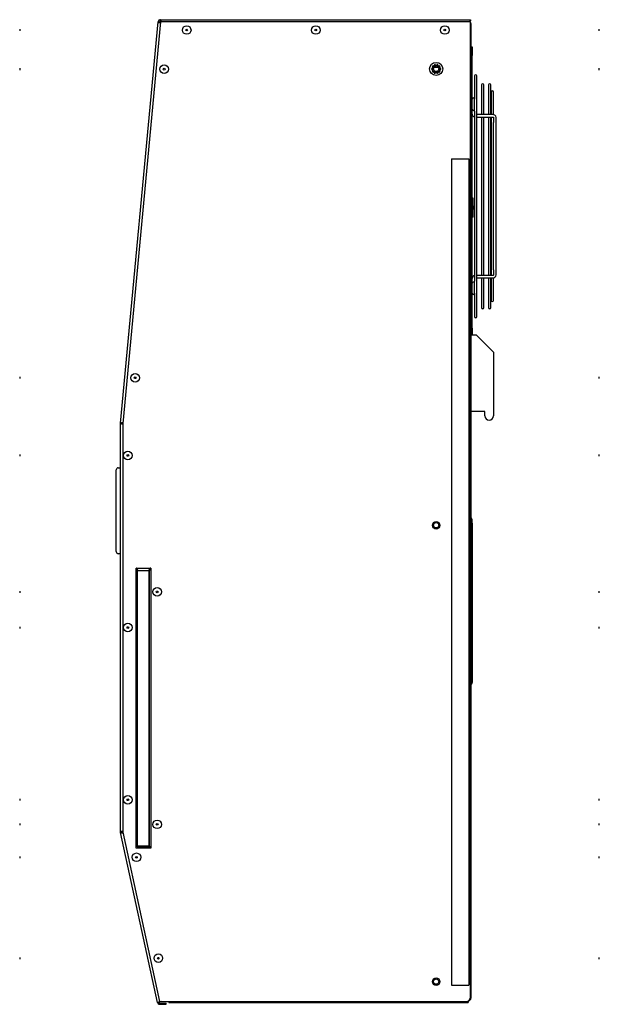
# Model space of a CAD drawing. Extents: x 2.9 to 84.8, y 2.2 to 57.4.
# Tile 3 of 16: x 20 to 36.9, y 2.8 to 31.4. Entities that reach past the tile are written whole.
import ezdxf

# ---------------------------------------------------------------- set-up
doc = ezdxf.new("R2010")
doc.units = 0
doc.layers.add('BODY', color=3, linetype='CONTINUOUS')

msp = doc.modelspace()

# ---------------------------------------------------------------- linework, layer by layer
at = {"layer": 'BODY', "linetype": 'CONTINUOUS'}
for p, q in [((22.951, 19.651), (24.05, 31.308)), ((24.115, 31.302), (23.017, 19.644)), ((24.085, 31.305), (24.05, 31.308)), ((24.115, 31.368), (33.126, 31.368)), ((24.115, 31.368), (24.115, 31.332)), ((33.126, 31.302), (24.115, 31.302)), ((33.117, 31.302), (33.104, 31.314)), ((33.126, 31.368), (33.126, 31.332)), ((33.126, 2.979), (33.126, 31.302)), ((33.126, 31.254), (33.134, 31.254)), ((33.126, 31.251), (33.134, 31.251)), ((33.134, 31.254), (33.134, 31.251)), ((33.134, 31.251), (33.134, 2.955)), ((20.022, 31.093), (20.022, 31.068)), ((20.022, 31.068), (20.022, 31.043)), ((36.867, 31.043), (36.867, 31.093)), ((33.134, 30.582), (33.17, 30.582)), ((33.17, 30.582), (33.17, 30.332)), ((33.17, 22.412), (33.17, 30.332)), ((32.055, 30.011), (32.03, 30.029)), ((32.069, 30.058), (32.079, 30.028)), ((32.111, 30.039), (32.102, 30.068)), ((32.151, 30.068), (32.141, 30.039)), ((32.173, 30.028), (32.183, 30.058)), ((32.223, 30.029), (32.197, 30.011)), ((20.022, 29.956), (20.022, 29.931)), ((20.022, 29.931), (20.022, 29.906)), ((32.026, 29.955), (31.995, 29.955)), ((31.995, 29.921), (32.026, 29.921)), ((32.01, 30.001), (32.035, 29.983)), ((32.035, 29.893), (32.01, 29.874)), ((32.029, 29.988), (32.049, 30.015)), ((32.03, 29.847), (32.055, 29.865)), ((32.19, 29.983), (32.062, 29.983)), ((32.079, 29.848), (32.069, 29.818)), ((32.102, 29.808), (32.111, 29.837)), ((32.141, 29.837), (32.151, 29.808)), ((32.183, 29.818), (32.173, 29.848)), ((32.197, 29.865), (32.223, 29.847)), ((32.204, 30.015), (32.224, 29.988)), ((32.217, 29.983), (32.242, 30.001)), ((32.242, 29.874), (32.217, 29.893)), ((32.258, 29.955), (32.227, 29.955)), ((32.227, 29.921), (32.258, 29.921)), ((33.241, 29.736), (33.241, 29.06)), ((33.312, 22.748), (33.312, 29.736)), ((36.867, 29.906), (36.867, 29.956)), ((33.442, 29.474), (33.442, 28.613)), ((33.513, 28.613), (33.513, 29.474)), ((33.646, 29.474), (33.646, 28.613)), ((33.717, 28.613), (33.717, 29.474)), ((33.725, 29.266), (33.725, 28.613)), ((33.796, 28.613), (33.796, 29.266)), ((33.241, 28.769), (33.241, 29.06)), ((33.241, 28.749), (33.241, 28.769)), ((33.241, 28.713), (33.241, 28.749)), ((33.241, 28.713), (33.241, 23.771)), ((33.763, 28.613), (33.312, 28.613)), ((33.312, 28.542), (33.763, 28.542)), ((33.442, 28.542), (33.442, 23.942)), ((33.513, 23.942), (33.513, 28.542)), ((33.646, 28.542), (33.646, 23.942)), ((33.717, 23.942), (33.717, 28.542)), ((33.725, 28.542), (33.725, 23.942)), ((33.796, 28.529), (33.796, 28.38)), ((33.796, 24.104), (33.796, 28.38)), ((33.867, 26.42), (33.867, 28.529)), ((32.572, 27.332), (32.572, 3.332)), ((32.572, 27.332), (33.072, 27.332)), ((33.072, 27.332), (33.072, 3.332)), ((33.173, 26.918), (33.17, 26.929)), ((33.173, 26.243), (33.173, 26.918)), ((33.867, 26.064), (33.867, 26.42)), ((33.173, 25.568), (33.173, 26.243)), ((33.2, 26.186), (33.173, 26.186)), ((33.2, 25.961), (33.2, 26.186)), ((33.867, 23.955), (33.867, 26.064)), ((33.2, 25.961), (33.173, 25.961)), ((33.2, 25.861), (33.173, 25.861)), ((33.2, 25.961), (33.2, 25.861)), ((33.2, 25.636), (33.2, 25.861)), ((33.17, 25.557), (33.173, 25.568)), ((33.2, 25.636), (33.173, 25.636)), ((33.796, 24.104), (33.796, 23.955)), ((33.241, 23.735), (33.241, 23.771)), ((33.241, 23.715), (33.241, 23.735)), ((33.763, 23.942), (33.312, 23.942)), ((33.312, 23.871), (33.763, 23.871)), ((33.442, 23.871), (33.442, 23.01)), ((33.513, 23.01), (33.513, 23.871)), ((33.646, 23.871), (33.646, 23.01)), ((33.717, 23.01), (33.717, 23.871)), ((33.725, 23.871), (33.725, 23.218)), ((33.796, 23.218), (33.796, 23.875)), ((33.241, 23.424), (33.241, 23.715)), ((33.241, 23.424), (33.241, 22.748)), ((33.17, 22.412), (33.17, 22.235)), ((33.134, 22.213), (33.288, 22.213)), ((33.17, 22.235), (33.17, 22.213)), ((33.288, 22.213), (33.788, 21.713)), ((33.788, 21.713), (33.788, 19.868)), ((20.022, 20.996), (20.022, 20.971)), ((20.022, 20.971), (20.022, 20.946)), ((36.867, 20.946), (36.867, 20.996)), ((33.538, 19.993), (33.134, 19.993)), ((33.144, 19.912), (33.134, 19.912)), ((33.144, 19.912), (33.144, 19.994)), ((33.144, 19.977), (33.146, 19.977)), ((33.146, 19.977), (33.146, 19.993)), ((33.149, 19.977), (33.146, 19.977)), ((33.149, 19.977), (33.149, 19.993)), ((33.538, 19.868), (33.538, 19.993)), ((22.951, 19.651), (22.987, 19.647)), ((22.951, 7.777), (22.951, 19.644)), ((22.987, 19.644), (22.951, 19.644)), ((23.017, 19.644), (23.017, 7.777)), ((20.022, 18.74), (20.022, 18.715)), ((20.022, 18.715), (20.022, 18.69)), ((36.867, 18.69), (36.867, 18.74)), ((22.831, 18.11), (22.831, 18.296)), ((22.831, 16.108), (22.831, 18.11)), ((33.151, 16.897), (33.134, 16.914)), ((33.134, 16.75), (33.17, 16.75)), ((33.17, 16.75), (33.17, 16.851)), ((33.17, 16.75), (33.17, 12.12)), ((22.831, 15.922), (22.831, 16.108)), ((23.42, 15.442), (23.407, 15.442)), ((23.407, 7.312), (23.407, 15.442)), ((23.407, 15.442), (23.837, 15.442)), ((23.768, 15.442), (23.768, 15.427)), ((23.837, 15.442), (23.816, 15.442)), ((23.837, 15.442), (23.837, 7.312)), ((23.407, 15.213), (23.438, 15.213)), ((23.438, 15.213), (23.438, 15.397)), ((23.448, 7.377), (23.448, 15.377)), ((23.448, 15.377), (23.788, 15.377)), ((23.768, 15.427), (23.468, 15.427)), ((23.788, 7.377), (23.788, 15.377)), ((23.798, 15.397), (23.834, 15.397)), ((23.798, 7.357), (23.798, 15.397)), ((23.834, 15.397), (23.837, 15.397)), ((20.022, 14.777), (20.022, 14.752)), ((20.022, 14.752), (20.022, 14.727)), ((36.867, 14.727), (36.867, 14.777)), ((20.022, 13.74), (20.022, 13.715)), ((36.867, 13.69), (36.867, 13.74)), ((20.022, 13.715), (20.022, 13.69)), ((33.134, 12.12), (33.17, 12.12)), ((33.17, 12.115), (33.17, 12.12)), ((20.022, 8.74), (20.022, 8.715)), ((20.022, 8.715), (20.022, 8.69)), ((36.867, 8.69), (36.867, 8.74)), ((20.022, 8.027), (20.022, 8.002)), ((36.867, 7.977), (36.867, 8.027)), ((20.022, 8.002), (20.022, 7.977)), ((22.951, 7.777), (22.987, 7.777)), ((22.988, 7.771), (22.953, 7.763)), ((24.024, 2.828), (22.953, 7.763)), ((23.017, 7.777), (24.086, 2.854)), ((23.407, 7.541), (23.438, 7.541)), ((23.438, 7.541), (23.438, 7.357)), ((23.837, 7.312), (23.407, 7.312)), ((23.448, 7.377), (23.788, 7.377)), ((23.768, 7.327), (23.468, 7.327)), ((23.768, 7.312), (23.768, 7.327)), ((23.798, 7.357), (23.834, 7.357)), ((23.837, 7.357), (23.834, 7.357)), ((20.022, 7.07), (20.022, 7.045)), ((20.022, 7.045), (20.022, 7.02)), ((36.867, 7.02), (36.867, 7.07)), ((20.022, 4.138), (20.022, 4.113)), ((20.022, 4.113), (20.022, 4.088)), ((36.867, 4.088), (36.867, 4.138)), ((32.572, 3.332), (33.072, 3.332)), ((33.053, 2.865), (33.053, 2.824)), ((33.134, 2.955), (33.124, 2.955)), ((33.134, 2.955), (33.134, 2.952)), ((24.086, 2.854), (33.001, 2.854)), ((24.143, 2.854), (24.089, 2.842)), ((24.089, 2.812), (24.089, 2.776)), ((24.089, 2.812), (24.144, 2.812)), ((24.089, 2.776), (24.145, 2.776)), ((24.144, 2.812), (24.283, 2.813)), ((24.145, 2.776), (24.144, 2.812)), ((24.145, 2.776), (24.284, 2.777)), ((24.284, 2.777), (24.283, 2.813)), ((24.364, 2.824), (33.053, 2.824))]:
    msp.add_line(p, q, dxfattribs=at)
for points in [[(33.134, 31.254), (33.13, 31.277), (33.126, 31.286)], [(33.126, 31.243), (33.132, 31.246), (33.134, 31.251)], [(32.077, 30.036), (32.087, 30.04), (32.109, 30.046)], [(32.143, 30.046), (32.166, 30.04), (32.176, 30.036)], [(32.018, 29.921), (32.017, 29.948), (32.018, 29.955)], [(32.049, 29.861), (32.039, 29.872), (32.029, 29.888)], [(32.109, 29.83), (32.106, 29.83), (32.077, 29.84)], [(32.176, 29.84), (32.146, 29.83), (32.143, 29.83)], [(32.224, 29.888), (32.213, 29.872), (32.204, 29.861)], [(32.234, 29.955), (32.235, 29.948), (32.234, 29.921)], [(33.763, 28.542), (33.778, 28.541), (33.788, 28.537), (33.794, 28.533), (33.796, 28.529)], [(33.796, 23.955), (33.794, 23.951), (33.788, 23.946), (33.778, 23.943), (33.763, 23.942)], [(22.888, 18.356), (22.923, 18.357), (22.951, 18.359)], [(22.951, 15.859), (22.916, 15.861), (22.888, 15.862)], [(24.089, 2.842), (24.076, 2.839), (24.064, 2.837), (24.053, 2.834), (24.043, 2.832), (24.035, 2.831), (24.029, 2.829), (24.025, 2.828), (24.024, 2.828)]]:
    msp.add_lwpolyline(points, dxfattribs=at)
for centre, radius in [((24.876, 31.068), 0.125), ((28.626, 31.068), 0.125), ((32.376, 31.068), 0.125), ((24.876, 31.068), 0.025), ((28.626, 31.068), 0.025), ((32.376, 31.068), 0.025), ((24.221, 29.931), 0.125), ((32.126, 29.938), 0.191), ((24.221, 29.931), 0.025), ((32.126, 29.938), 0.078), ((23.377, 20.971), 0.125), ((23.377, 20.971), 0.025), ((23.167, 18.715), 0.125), ((23.167, 18.715), 0.025), ((32.126, 16.688), 0.11), ((32.126, 16.688), 0.078), ((24.017, 14.752), 0.125), ((24.017, 14.752), 0.025), ((23.167, 13.715), 0.125), ((23.167, 13.715), 0.025), ((23.167, 8.715), 0.125), ((23.167, 8.715), 0.025), ((24.017, 8.002), 0.125), ((24.017, 8.002), 0.025), ((23.416, 7.045), 0.125), ((23.416, 7.045), 0.025), ((24.052, 4.113), 0.125), ((24.052, 4.113), 0.025), ((32.126, 3.434), 0.11), ((32.124, 3.435), 0.078)]:
    msp.add_circle(centre, radius, dxfattribs=at)
for centre, radius, start, end in [((24.115, 31.302), 0.066, 90, 174.6182), ((24.146, 31.417), 0.145, 228.4442, 256.8634), ((24.115, 31.302), 0.03, 90, 174.6182), ((24.134, 31.323), 0.0523, 200.469, 245.6046), ((24.041, 31.3), 0.101, 1.2984, 42.6308), ((24.096, 31.288), 0.048, 16.8844, 66.2786), ((33.232, 31.28), 0.138, 140.3249, 170.7875), ((33.147, 31.281), 0.0552, 112.3952, 157.606), ((32.126, 29.938), 0.133, 136.6341, 151.3659), ((32.126, 29.938), 0.102, 117.5941, 134.4059), ((32.126, 29.938), 0.133, 100.6341, 115.3659), ((32.126, 29.938), 0.102, 81.5941, 98.4059), ((32.126, 29.938), 0.133, 64.6341, 79.3659), ((32.126, 29.938), 0.102, 45.5941, 62.4059), ((32.126, 29.938), 0.133, 28.6341, 43.3659), ((32.126, 29.938), 0.133, 172.6341, 187.3659), ((32.126, 29.938), 0.133, 208.6341, 223.3659), ((32.126, 29.938), 0.102, 153.5941, 170.4059), ((32.126, 29.938), 0.102, 189.5941, 206.4059), ((32.126, 29.938), 0.102, 225.5941, 242.4059), ((32.126, 29.938), 0.133, 244.6341, 259.3659), ((32.126, 29.938), 0.102, 261.5941, 278.4059), ((32.126, 29.938), 0.133, 280.6341, 295.3659), ((32.126, 29.938), 0.102, 297.5941, 314.4059), ((32.126, 29.938), 0.102, 9.5941, 26.4059), ((32.126, 29.938), 0.102, 333.5941, 350.4059), ((32.126, 29.938), 0.133, 316.6341, 331.3659), ((32.126, 29.938), 0.133, 352.6341, 7.3659), ((33.276, 29.736), 0.0354, 0, 180), ((33.477, 29.474), 0.0354, 0, 180), ((33.682, 29.474), 0.0354, 0, 180), ((33.761, 29.266), 0.0354, 0, 180), ((33.206, 29.06), 0.0354, 0, 180), ((33.206, 28.769), 0.0354, 180, 270), ((33.257, 28.633), 0.0875, 184.4182, 259.2361), ((33.206, 28.769), 0.0354, 270, 0), ((33.771, 28.516), 0.097, 7.4284, 94.7941), ((33.257, 23.851), 0.0866, 100.3505, 175.9947), ((33.206, 23.715), 0.0354, 90, 180), ((33.206, 23.715), 0.0354, 0, 90), ((33.771, 23.968), 0.097, 265.2061, 352.5718), ((33.206, 23.424), 0.0354, 180, 0), ((33.761, 23.218), 0.0354, 180, 0), ((33.477, 23.01), 0.0354, 180, 0), ((33.682, 23.01), 0.0354, 180, 0), ((33.276, 22.748), 0.0354, 180, 0), ((33.663, 19.868), 0.125, 180, 0), ((23.012, 19.525), 0.139, 86.9456, 115.5406), ((23.017, 19.644), 0.066, 174.6182, 180), ((23.023, 19.764), 0.139, 239.078, 267.6723), ((23.023, 19.617), 0.0471, 95.5183, 140.3191), ((23.017, 19.644), 0.03, 174.6182, 180), ((23.026, 19.671), 0.0471, 214.3, 259.0999), ((22.891, 18.296), 0.06, 93, 180), ((33.104, 16.851), 0.066, 0, 45), ((22.891, 15.922), 0.06, 180, 267), ((23.468, 15.397), 0.066, 137.0141, 157.5544), ((23.779, 15.401), 0.0552, 355.8124, 47.924), ((23.372, 15.213), 0.066, 302.0259, 0), ((23.468, 15.397), 0.03, 90, 180), ((23.768, 15.397), 0.03, 359.9995, 90.0005), ((33.104, 12.115), 0.066, 297.0357, 0), ((23.023, 7.658), 0.139, 92.3468, 121.0483), ((23.017, 7.777), 0.066, 180, 192.25), ((22.997, 7.895), 0.139, 251.2026, 279.9024), ((23.026, 7.751), 0.0471, 100.9877, 145.8555), ((23.017, 7.777), 0.03, 180, 192.25), ((23.02, 7.805), 0.0471, 226.3962, 271.2611), ((23.372, 7.541), 0.066, 0, 57.9741), ((23.468, 7.357), 0.066, 202.4456, 222.9859), ((23.468, 7.357), 0.03, 180, 270), ((23.768, 7.357), 0.03, 269.9994, 0.0006), ((23.773, 7.356), 0.0614, 314.0181, 0.7669), ((33.001, 2.979), 0.125, 270, 0), ((33.056, 2.952), 0.078, 281.1147, 0), ((24.089, 2.842), 0.066, 192.2526, 270.2475), ((24.089, 2.842), 0.03, 192.249, 270.2479), ((24.388, 2.857), 0.0408, 184.6574, 234.8177)]:
    msp.add_arc(centre, radius, start, end, dxfattribs=at)

doc.saveas('drawing.dxf')
